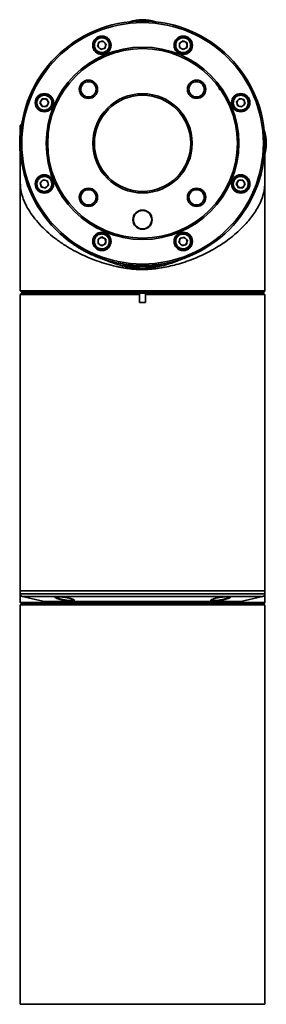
# Model space of a CAD drawing. Header units: millimetres. Extents: x -55 to 731, y 0 to 297.
# Tile 4 of 14: x 112.46 to 120.52, y 212.67 to 244.9. Entities that reach past the tile are written whole.
import ezdxf

# ---------------------------------------------------------------- set-up
doc = ezdxf.new("R2010")
doc.units = ezdxf.units.MM

msp = doc.modelspace()

# ---------------------------------------------------------------- linework, layer by layer
at = {"color": 7, "linetype": 'Continuous', "lineweight": 35}
for p, q in [((115.0425, 244.1665), (115.0063, 244.0268)), ((115.0063, 244.0268), (115.1093, 243.9256)), ((115.1816, 244.2051), (115.0425, 244.1665)), ((115.1093, 243.9256), (115.2484, 243.9642)), ((115.2845, 244.1039), (115.1816, 244.2051)), ((115.2484, 243.9642), (115.2845, 244.1039)), ((117.8038, 244.2097), (117.6794, 244.1364)), ((117.6794, 244.1364), (117.6807, 243.9921)), ((117.6807, 243.9921), (117.8063, 243.921)), ((117.9294, 244.1386), (117.8038, 244.2097)), ((117.8063, 243.921), (117.9307, 243.9943)), ((117.9307, 243.9943), (117.9294, 244.1386)), ((113.1915, 242.309), (113.1204, 242.1834)), ((113.1204, 242.1834), (113.1937, 242.059)), ((113.3358, 242.3103), (113.1915, 242.309)), ((113.1937, 242.059), (113.338, 242.0603)), ((113.4091, 242.1859), (113.3358, 242.3103)), ((113.338, 242.0603), (113.4091, 242.1859)), ((119.6472, 242.3238), (119.546, 242.2208)), ((119.546, 242.2208), (119.5846, 242.0817)), ((119.5846, 242.0817), (119.7243, 242.0456)), ((119.7869, 242.2876), (119.6472, 242.3238)), ((119.7243, 242.0456), (119.8255, 242.1485)), ((119.8255, 242.1485), (119.7869, 242.2876)), ((112.5272, 241.4974), (112.4789, 241.4298)), ((112.4789, 241.0266), (112.4789, 241.4298)), ((112.4759, 240.781), (112.4759, 240.7822)), ((112.4752, 240.494), (112.4752, 236.2848)), ((112.4789, 240.2798), (112.4789, 240.6846)), ((112.4789, 240.2798), (112.5272, 240.2123)), ((120.4752, 236.0251), (120.4752, 240.1373)), ((113.2262, 239.6641), (113.125, 239.5612)), ((113.125, 239.5612), (113.1636, 239.4221)), ((113.3659, 239.628), (113.2262, 239.6641)), ((113.3033, 239.3859), (113.4045, 239.4889)), ((113.4045, 239.4889), (113.3659, 239.628)), ((119.6125, 239.6494), (119.5414, 239.5238)), ((119.5414, 239.5238), (119.6146, 239.3994)), ((119.7568, 239.6506), (119.6125, 239.6494)), ((119.8301, 239.5263), (119.7568, 239.6506)), ((119.759, 239.4007), (119.8301, 239.5263)), ((113.1636, 239.4221), (113.3033, 239.3859)), ((119.1685, 239.2262), (119.1608, 239.2142)), ((119.6146, 239.3994), (119.759, 239.4007)), ((114.3709, 238.524), (114.3725, 238.5233)), ((118.2602, 238.2653), (118.2799, 238.2697)), ((118.2609, 238.262), (118.2602, 238.2653)), ((115.1442, 237.7887), (115.0198, 237.7154)), ((115.0198, 237.7154), (115.0211, 237.5711)), ((115.0211, 237.5711), (115.1467, 237.5)), ((115.2698, 237.7176), (115.1442, 237.7887)), ((115.1467, 237.5), (115.271, 237.5733)), ((115.271, 237.5733), (115.2698, 237.7176)), ((117.7021, 237.7455), (117.666, 237.6058)), ((117.666, 237.6058), (117.7689, 237.5046)), ((117.8412, 237.7841), (117.7021, 237.7455)), ((117.7689, 237.5046), (117.908, 237.5432)), ((117.9442, 237.6829), (117.8412, 237.7841)), ((117.908, 237.5432), (117.9442, 237.6829)), ((115.8327, 236.9068), (115.9002, 236.8585)), ((117.0502, 236.8585), (117.1178, 236.9068)), ((116.3035, 236.8585), (115.9002, 236.8585)), ((115.9755, 236.8585), (115.9755, 236.8185)), ((116.7875, 236.8185), (115.9755, 236.8185)), ((117.0502, 236.8585), (116.647, 236.8585)), ((116.975, 236.8185), (116.7875, 236.8185)), ((116.975, 236.8185), (116.975, 236.8585)), ((112.4752, 236.2848), (112.4765, 236.2848)), ((112.4765, 236.2848), (112.4765, 236.0251)), ((112.5252, 235.9546), (112.4752, 235.9046)), ((112.4752, 235.9046), (112.4752, 230.6548)), ((116.3752, 235.9046), (112.4752, 235.9046)), ((112.4765, 236.0251), (120.4752, 236.0251)), ((112.5264, 235.9751), (112.4952, 236.0064)), ((112.5252, 235.9548), (112.5252, 235.9546)), ((116.3802, 235.9548), (112.5252, 235.9548)), ((112.5252, 235.9546), (116.3802, 235.9546)), ((120.4252, 235.9751), (112.5264, 235.9751)), ((112.5264, 235.9748), (112.5264, 235.9751)), ((112.5264, 235.9748), (120.4252, 235.9748)), ((112.7252, 235.9748), (112.7252, 235.9548)), ((116.3752, 235.9233), (116.3802, 235.9546)), ((116.3752, 235.6448), (116.3752, 235.9046)), ((116.3802, 235.9546), (116.3802, 235.9548)), ((116.3802, 235.9548), (116.5703, 235.9548)), ((116.5703, 235.9548), (116.5703, 235.9546)), ((120.4252, 235.9548), (116.5703, 235.9548)), ((116.5703, 235.9546), (116.5752, 235.9233)), ((116.5703, 235.9546), (120.4252, 235.9546)), ((116.5752, 235.9046), (116.5752, 235.6448)), ((120.4752, 235.9046), (116.5752, 235.9046)), ((120.2252, 235.9548), (120.2252, 235.9748)), ((120.4252, 235.9751), (120.4752, 236.0251)), ((120.4252, 235.9748), (120.4252, 235.9751)), ((120.4252, 235.9546), (120.4252, 235.9548)), ((120.4752, 235.9046), (120.4252, 235.9546)), ((120.4752, 230.6548), (120.4752, 235.9046)), ((116.5752, 235.6448), (116.3752, 235.6448)), ((112.4752, 230.6548), (112.4752, 226.2048)), ((120.4752, 226.2048), (120.4752, 230.6548)), ((112.4752, 226.2048), (112.4752, 226.1148)), ((112.4752, 226.2048), (120.4752, 226.2048)), ((112.4752, 226.1148), (112.4752, 226.0848)), ((112.4752, 226.0848), (112.4765, 226.0848)), ((112.4765, 226.0848), (112.4765, 225.8251)), ((112.5533, 226.0173), (113.2588, 225.8585)), ((119.6917, 225.8585), (120.3972, 226.0173)), ((120.4752, 226.1148), (120.4752, 226.2048)), ((120.4752, 225.8251), (120.4752, 226.1148)), ((112.4752, 225.7548), (112.4752, 212.6748)), ((112.4752, 225.7548), (120.4752, 225.7548)), ((112.4765, 225.8251), (120.4752, 225.8251)), ((112.5264, 225.7751), (112.4952, 225.8064)), ((120.4252, 225.7751), (112.5264, 225.7751)), ((112.5264, 225.7748), (112.5264, 225.7751)), ((112.5264, 225.7748), (120.4252, 225.7748)), ((112.7252, 225.7748), (112.7252, 225.7548)), ((113.2808, 225.8561), (119.6697, 225.8561)), ((120.2252, 225.7548), (120.2252, 225.7748)), ((120.4252, 225.7751), (120.4752, 225.8251)), ((120.4252, 225.7748), (120.4252, 225.7751)), ((120.4752, 212.6748), (120.4752, 225.7548)), ((112.4752, 212.6748), (120.4752, 212.6748))]:
    msp.add_line(p, q, dxfattribs=at)
at = {"color": 8, "linetype": 'Continuous', "lineweight": 35}
for p, q in [((119.8486, 238.7053), (119.8486, 238.7053)), ((113.5426, 238.1319), (113.5427, 238.1346)), ((113.6263, 238.0471), (113.6263, 238.0461)), ((113.7059, 237.9686), (113.7059, 237.9663)), ((119.3242, 238.0444), (119.3242, 238.0471)), ((114.0362, 237.6803), (114.0363, 237.6844)), ((114.0946, 237.6404), (114.0946, 237.6362)), ((118.8559, 237.6361), (118.8559, 237.6404)), ((118.9142, 237.6844), (118.9143, 237.6804)), ((119.0527, 237.796), (119.0527, 237.7918)), ((114.454, 237.3973), (114.454, 237.4031)), ((118.3252, 237.3034), (118.3253, 237.3084)), ((118.4965, 237.4031), (118.4965, 237.3983)), ((112.4752, 226.1148), (113.6468, 226.1148)), ((120.3972, 226.0173), (112.5533, 226.0173)), ((113.6468, 226.1148), (120.4752, 226.1148)), ((113.2588, 225.8585), (119.6917, 225.8585))]:
    msp.add_line(p, q, dxfattribs=at)
at = {"color": 7, "linetype": 'Continuous', "lineweight": 35}
for centre, radius in [((116.4752, 240.8548), 4), ((116.4752, 240.8548), 3.95), ((115.1454, 244.0653), 0.3), ((115.1454, 244.0653), 0.275), ((117.8051, 244.0653), 0.3), ((117.8051, 244.0653), 0.275), ((116.4752, 240.8548), 3.15), ((116.4752, 240.8548), 3.1), ((114.7075, 242.6226), 0.3), ((114.7075, 242.6226), 0.25), ((118.243, 242.6226), 0.3), ((118.243, 242.6226), 0.25), ((113.2648, 242.1847), 0.3), ((113.2648, 242.1847), 0.275), ((116.4752, 240.8548), 1.625), ((116.4752, 240.8548), 1.575), ((119.6857, 242.1847), 0.3), ((119.6857, 242.1847), 0.275), ((113.2648, 239.525), 0.3), ((113.2648, 239.525), 0.275), ((119.6857, 239.525), 0.3), ((119.6857, 239.525), 0.275), ((114.7075, 239.0871), 0.3), ((114.7075, 239.0871), 0.25), ((118.243, 239.0871), 0.3), ((118.243, 239.0871), 0.25), ((116.4752, 238.3548), 0.315), ((116.4752, 238.3548), 0.3), ((115.1454, 237.6444), 0.3), ((115.1454, 237.6444), 0.275), ((117.8051, 237.6444), 0.3), ((117.8051, 237.6444), 0.275)]:
    msp.add_circle(centre, radius, dxfattribs=at)
for centre, radius, start, end in [((116.4752, 243.5798), 1.3212, 71.50499, 108.49501), ((115.1454, 244.0653), 0.125, 165.5, 225.5), ((115.1454, 244.0653), 0.125, 105.5, 165.5), ((115.1454, 244.0653), 0.125, 225.5, 285.5), ((115.1454, 244.0653), 0.125, 45.5, 105.5), ((115.1454, 244.0653), 0.125, 285.5, 345.5), ((115.1454, 244.0653), 0.125, 345.5, 45.5), ((117.8051, 244.0653), 0.125, 120.5, 180.5), ((117.8051, 244.0653), 0.125, 180.5, 240.5), ((117.8051, 244.0653), 0.125, 60.5, 120.5), ((117.8051, 244.0653), 0.125, 240.5, 300.5), ((117.8051, 244.0653), 0.125, 0.5, 60.5), ((117.8051, 244.0653), 0.125, 300.5, 0.5), ((113.2648, 242.1847), 0.125, 150.5, 210.5), ((113.2648, 242.1847), 0.125, 90.5, 150.5), ((113.2648, 242.1847), 0.125, 210.5, 270.5), ((113.2648, 242.1847), 0.125, 30.5, 90.5), ((113.2648, 242.1847), 0.125, 270.5, 330.5), ((113.2648, 242.1847), 0.125, 330.5, 30.5), ((119.6857, 242.1847), 0.125, 135.5, 195.5), ((119.6857, 242.1847), 0.125, 195.5, 255.5), ((119.6857, 242.1847), 0.125, 75.5, 135.5), ((119.6857, 242.1847), 0.125, 255.5, 315.5), ((119.6857, 242.1847), 0.125, 15.5, 75.5), ((119.6857, 242.1847), 0.125, 315.5, 15.5), ((116.4589, 240.8548), 4, 174.26803, 185.73197), ((119.2002, 240.8548), 1.3212, 341.91478, 18.49501), ((113.2648, 239.525), 0.125, 135.5, 195.5), ((113.2648, 239.525), 0.125, 195.5, 255.5), ((113.2648, 239.525), 0.125, 75.5, 135.5), ((113.2648, 239.525), 0.125, 15.5, 75.5), ((113.2648, 239.525), 0.125, 315.5, 15.5), ((119.6857, 239.525), 0.125, 150.5, 210.5), ((119.6857, 239.525), 0.125, 90.5, 150.5), ((119.6857, 239.525), 0.125, 210.5, 270.5), ((119.6857, 239.525), 0.125, 30.5, 90.5), ((119.6857, 239.525), 0.125, 270.5, 330.5), ((119.6857, 239.525), 0.125, 330.5, 30.5), ((113.2648, 239.525), 0.125, 255.5, 315.5), ((115.1454, 237.6444), 0.125, 120.5, 180.5), ((115.1454, 237.6444), 0.125, 180.5, 240.5), ((115.1454, 237.6444), 0.125, 60.5, 120.5), ((115.1454, 237.6444), 0.125, 240.5, 300.5), ((115.1454, 237.6444), 0.125, 0.5, 60.5), ((115.1454, 237.6444), 0.125, 300.5, 0.5), ((117.8051, 237.6444), 0.125, 165.5, 225.5), ((117.8051, 237.6444), 0.125, 105.5, 165.5), ((117.8051, 237.6444), 0.125, 225.5, 285.5), ((117.8051, 237.6444), 0.125, 45.5, 105.5), ((117.8051, 237.6444), 0.125, 285.5, 345.5), ((117.8051, 237.6444), 0.125, 345.5, 45.5), ((112.5752, 226.1148), 0.1, 180, 257.31962), ((120.3752, 226.1148), 0.1, 282.68038, 0), ((113.2808, 225.9561), 0.1, 257.31962, 270), ((119.6697, 225.9561), 0.1, 270, 282.68038)]:
    msp.add_arc(centre, radius, start, end, dxfattribs=at)
for points, knots in [([(115.0844, 243.8293), (115.0555, 243.8402), (115.011, 243.8569), (114.9636, 243.9005), (114.934, 243.9407), (114.913, 243.9862), (114.8988, 244.0486), (114.9037, 244.1278), (114.9378, 244.1996), (114.9805, 244.2472), (115.0209, 244.2768), (115.0663, 244.2976), (115.1289, 244.3128), (115.176, 244.3058), (115.2064, 244.3013)], [0, 0, 0, 0, 0.1197219, 0.1848235, 0.2499978, 0.3151014, 0.3802747, 0.5000002, 0.6197169, 0.6848261, 0.750001, 0.8151042, 0.8802794, 1, 1, 1, 1]), ([(115.2064, 244.3013), (115.2353, 244.2905), (115.2798, 244.2737), (115.3273, 244.2301), (115.3569, 244.1899), (115.3779, 244.1444), (115.3921, 244.0821), (115.3871, 244.0028), (115.353, 243.9311), (115.3104, 243.8835), (115.27, 243.8538), (115.2246, 243.833), (115.162, 243.8179), (115.1149, 243.8248), (115.0844, 243.8293)], [0, 0, 0, 0, 0.119723, 0.1848291, 0.2500034, 0.3151071, 0.3802805, 0.4999984, 0.6197223, 0.6848258, 0.7500007, 0.8151039, 0.8802783, 1, 1, 1, 1]), ([(117.595, 243.9416), (117.5823, 243.9697), (117.5627, 244.013), (117.56, 244.0774), (117.5674, 244.1267), (117.5848, 244.1737), (117.6188, 244.2279), (117.6784, 244.2805), (117.7532, 244.3071), (117.817, 244.3106), (117.8665, 244.3029), (117.9133, 244.2856), (117.9683, 244.252), (117.9967, 244.2138), (118.0151, 244.189)], [0, 0, 0, 0, 0.1197251, 0.1848284, 0.2500009, 0.3151008, 0.3802801, 0.5000012, 0.6197217, 0.6848251, 0.7499994, 0.8151054, 0.8802781, 1, 1, 1, 1]), ([(118.0151, 244.189), (118.0278, 244.161), (118.0475, 244.1176), (118.0502, 244.0533), (118.0427, 244.0039), (118.0254, 243.9569), (117.9913, 243.9028), (117.9318, 243.8502), (117.857, 243.8236), (117.7931, 243.8201), (117.7436, 243.8277), (117.6968, 243.8451), (117.6418, 243.8786), (117.6134, 243.9169), (117.595, 243.9416)], [0, 0, 0, 0, 0.1197188, 0.1848228, 0.2499959, 0.3151041, 0.3802768, 0.499999, 0.6197215, 0.6848255, 0.7500005, 0.8151044, 0.8802777, 1, 1, 1, 1]), ([(118.9794, 242.6428), (118.9789, 242.6474), (118.978, 242.6566), (118.9834, 242.6697), (118.993, 242.6798), (119.0058, 242.6855), (119.0198, 242.6858), (119.0329, 242.6807), (119.043, 242.671), (119.0486, 242.6581), (119.0489, 242.6441), (119.0438, 242.6311), (119.0341, 242.621), (119.0213, 242.6153), (119.0073, 242.615), (118.9943, 242.6201), (118.9839, 242.6298), (118.9809, 242.6385), (118.9794, 242.6428)], [0, 0, 0, 0, 0.06250931, 0.12499249, 0.18749783, 0.24999724, 0.31249632, 0.37499608, 0.43749876, 0.50000129, 0.56248332, 0.62499192, 0.68749726, 0.74999666, 0.81249575, 0.87499233, 0.93749748, 1, 1, 1, 1]), ([(113.3885, 241.9747), (113.3604, 241.9619), (113.3171, 241.9423), (113.2527, 241.9396), (113.2034, 241.947), (113.1563, 241.9644), (113.1022, 241.9984), (113.0496, 242.058), (113.023, 242.1328), (113.0195, 242.1966), (113.0271, 242.2461), (113.0445, 242.2929), (113.0781, 242.3479), (113.1163, 242.3763), (113.1411, 242.3947)], [0, 0, 0, 0, 0.1197214, 0.1848255, 0.2499996, 0.3151031, 0.3802802, 0.4999963, 0.619722, 0.6848256, 0.7499983, 0.815106, 0.8802788, 1, 1, 1, 1]), ([(113.1411, 242.3947), (113.1691, 242.4074), (113.2125, 242.4271), (113.2768, 242.4298), (113.3262, 242.4223), (113.3732, 242.405), (113.4273, 242.3709), (113.4799, 242.3114), (113.5065, 242.2366), (113.51, 242.1727), (113.5024, 242.1232), (113.485, 242.0764), (113.4514, 242.0214), (113.4132, 241.993), (113.3885, 241.9747)], [0, 0, 0, 0, 0.1197216, 0.1848258, 0.25, 0.3151036, 0.3802808, 0.500003, 0.6197215, 0.6848252, 0.749998, 0.8151056, 0.8802786, 1, 1, 1, 1]), ([(119.4497, 242.2457), (119.4606, 242.2746), (119.4773, 242.3191), (119.5209, 242.3665), (119.5611, 242.3961), (119.6066, 242.4171), (119.669, 242.4313), (119.7482, 242.4264), (119.82, 242.3923), (119.8676, 242.3496), (119.8972, 242.3092), (119.918, 242.2638), (119.9332, 242.2012), (119.9262, 242.1541), (119.9217, 242.1236)], [0, 0, 0, 0, 0.1197239, 0.1848274, 0.2500023, 0.3151056, 0.3802809, 0.5000017, 0.6197238, 0.6848307, 0.750005, 0.8151087, 0.8802821, 1, 1, 1, 1]), ([(119.9217, 242.1236), (119.9109, 242.0948), (119.8941, 242.0502), (119.8505, 242.0028), (119.8103, 241.9732), (119.7648, 241.9522), (119.7025, 241.938), (119.6232, 241.943), (119.5515, 241.9771), (119.5039, 242.0197), (119.4742, 242.0601), (119.4534, 242.1055), (119.4383, 242.1681), (119.4452, 242.2152), (119.4497, 242.2457)], [0, 0, 0, 0, 0.1197236, 0.1848269, 0.2500017, 0.3151048, 0.380279, 0.5000005, 0.6197223, 0.6848238, 0.749998, 0.8151015, 0.8802824, 1, 1, 1, 1]), ([(112.4768, 240.7341), (112.4768, 240.7292), (112.4769, 240.708), (112.477, 240.5671), (112.4771, 240.3197), (112.4771, 240.0402), (112.4772, 239.7859), (112.4772, 239.648), (112.4772, 239.5756), (112.4772, 239.5739)], [0, 0, 0, 0, 0.066627, 0.2878317, 0.5141899, 0.7488711, 0.8709016, 0.9969634, 1, 1, 1, 1]), ([(112.4776, 240.7138), (112.4775, 240.7004), (112.4775, 240.6689), (112.4775, 240.5416), (112.4774, 240.3483), (112.4774, 240.0929), (112.4773, 239.8215), (112.4773, 239.6322), (112.4773, 239.5539)], [0, 0, 0, 0, 0.1306268, 0.3058173, 0.4850936, 0.6702523, 0.8635063, 1, 1, 1, 1]), ([(120.4732, 239.5493), (120.4732, 239.6291), (120.4732, 239.8198), (120.4731, 240.0939), (120.4731, 240.3449), (120.473, 240.5058), (120.473, 240.5603), (120.473, 240.5724)], [0, 0, 0, 0, 0.1860643, 0.4443873, 0.6918891, 0.9315281, 1, 1, 1, 1]), ([(120.4742, 240.1547), (120.4742, 240.2477), (120.4742, 240.4067), (120.4742, 240.5275), (120.4742, 240.5776)], [0, 0, 0, 0, 0.5850158, 1, 1, 1, 1]), ([(112.4763, 240.1547), (112.4762, 240.1153), (112.4757, 239.9942), (112.4756, 239.8252), (112.4759, 239.6505), (112.4778, 239.5082), (112.4888, 239.338), (112.5298, 239.1518), (112.6203, 238.9137), (112.7468, 238.6769), (112.9073, 238.4408), (113.1046, 238.2045), (113.3358, 237.9739), (113.5976, 237.7533), (113.9485, 237.5023), (114.4018, 237.2417), (114.981, 236.9963), (115.4369, 236.8627), (115.7485, 236.7981), (115.8983, 236.7719), (116.0559, 236.7494), (116.2011, 236.7334), (116.3126, 236.7252), (116.4569, 236.7189), (116.7318, 236.725), (117.1535, 236.7817), (117.6817, 236.9053), (118.2168, 237.0925), (118.7367, 237.3424), (119.2261, 237.6492), (119.6456, 237.9924), (119.9871, 238.3591), (120.2532, 238.7432), (120.3908, 239.05), (120.4491, 239.2826), (120.4669, 239.4045), (120.4733, 239.5344), (120.4748, 239.6852), (120.4749, 239.8964), (120.4745, 240.057), (120.4742, 240.1547)], [0, 0, 0, 0, 0.0080389, 0.0247032, 0.0338527, 0.0430863, 0.0565504, 0.0881, 0.1199264, 0.1501923, 0.1804585, 0.2116141, 0.2427676, 0.2726235, 0.3027215, 0.35155, 0.3956675, 0.4411466, 0.4504459, 0.4608608, 0.4720769, 0.4826628, 0.4902954, 0.4945676, 0.5116843, 0.545421, 0.580065, 0.6231523, 0.6662091, 0.7102646, 0.7626436, 0.8085214, 0.8551692, 0.9113718, 0.9292975, 0.9472933, 0.9582535, 0.9673262, 0.98013, 1, 1, 1, 1]), ([(113.0288, 239.5861), (113.0396, 239.6149), (113.0564, 239.6594), (113.1, 239.7069), (113.1402, 239.7365), (113.1856, 239.7575), (113.248, 239.7717), (113.3273, 239.7667), (113.399, 239.7326), (113.4466, 239.69), (113.4762, 239.6496), (113.497, 239.6042), (113.5122, 239.5416), (113.5053, 239.4945), (113.5007, 239.464)], [0, 0, 0, 0, 0.11971718, 0.18482622, 0.2500012, 0.31510501, 0.38027941, 0.50000128, 0.61972351, 0.6848301, 0.7500045, 0.81510848, 0.88028193, 1, 1, 1, 1]), ([(113.469, 239.8268), (113.4706, 239.822), (113.4739, 239.8125), (113.4852, 239.802), (113.4994, 239.7965), (113.5146, 239.7968), (113.5288, 239.8028), (113.5352, 239.8106), (113.5383, 239.8145)], [0, 0, 0, 0, 0.1666284, 0.333334, 0.5000084, 0.6666788, 0.833338, 1, 1, 1, 1]), ([(119.562, 239.735), (119.5901, 239.7478), (119.6334, 239.7674), (119.6978, 239.7701), (119.7471, 239.7627), (119.7941, 239.7453), (119.8483, 239.7113), (119.9008, 239.6517), (119.9275, 239.5769), (119.931, 239.5131), (119.9233, 239.4636), (119.906, 239.4168), (119.8724, 239.3618), (119.8342, 239.3334), (119.8094, 239.315)], [0, 0, 0, 0, 0.1197213, 0.1848261, 0.2499999, 0.3151063, 0.3802795, 0.5000021, 0.6197206, 0.6848244, 0.7499973, 0.815105, 0.8802781, 1, 1, 1, 1]), ([(113.5007, 239.464), (113.4899, 239.4351), (113.4732, 239.3906), (113.4296, 239.3432), (113.3894, 239.3136), (113.3439, 239.2926), (113.2815, 239.2784), (113.2023, 239.2833), (113.1305, 239.3174), (113.0829, 239.3601), (113.0533, 239.4005), (113.0325, 239.4459), (113.0173, 239.5085), (113.0243, 239.5556), (113.0288, 239.5861)], [0, 0, 0, 0, 0.11972359, 0.18482657, 0.2500013, 0.31510487, 0.3802795, 0.50000045, 0.61972267, 0.6848238, 0.74999767, 0.8151014, 0.88027461, 1, 1, 1, 1]), ([(119.8094, 239.315), (119.7814, 239.3023), (119.738, 239.2826), (119.6737, 239.2799), (119.6243, 239.2874), (119.5773, 239.3047), (119.5232, 239.3387), (119.4706, 239.3983), (119.444, 239.4731), (119.4405, 239.537), (119.4481, 239.5865), (119.4655, 239.6333), (119.499, 239.6883), (119.5373, 239.7167), (119.562, 239.735)], [0, 0, 0, 0, 0.11972079, 0.18482533, 0.24999892, 0.31510236, 0.38027526, 0.49999744, 0.61972283, 0.68482639, 0.74999902, 0.81509914, 0.88027855, 1, 1, 1, 1]), ([(113.3252, 238.3949), (113.3523, 238.3522), (113.3794, 238.3096), (113.417, 238.2737), (113.417, 238.2737), (113.417, 238.2737), (113.4171, 238.2737), (113.4171, 238.2736), (113.4172, 238.2736), (113.4173, 238.2734), (113.4175, 238.2731), (113.418, 238.2725), (113.4192, 238.2711), (113.4228, 238.2668), (113.4352, 238.2522), (113.4807, 238.1992), (113.5808, 238.0879), (113.7595, 237.9088), (113.9529, 237.742), (114.128, 237.6096), (114.2462, 237.5271), (114.3552, 237.4566), (114.4572, 237.3942), (114.5246, 237.3575), (114.5581, 237.3393)], [0, 0, 0, 0, 0.0958368, 0.095842, 0.0958469, 0.095856, 0.0958711, 0.0958977, 0.0959505, 0.0960487, 0.0962423, 0.0966423, 0.097532, 0.0996863, 0.1072663, 0.1336044, 0.2308957, 0.3875327, 0.6040664, 0.6997463, 0.786664, 0.8643947, 0.9325521, 1, 1, 1, 1]), ([(114.9354, 237.5207), (114.9227, 237.5487), (114.903, 237.5921), (114.9003, 237.6564), (114.9078, 237.7058), (114.9251, 237.7528), (114.9591, 237.8069), (115.0187, 237.8595), (115.0935, 237.8861), (115.1574, 237.8896), (115.2069, 237.882), (115.2537, 237.8646), (115.3087, 237.831), (115.3371, 237.7928), (115.3554, 237.7681)], [0, 0, 0, 0, 0.1197248, 0.184828, 0.2500004, 0.3151075, 0.38028, 0.5000008, 0.619721, 0.6848253, 0.7499985, 0.8151017, 0.8802784, 1, 1, 1, 1]), ([(117.744, 237.4084), (117.7152, 237.4192), (117.6706, 237.436), (117.6232, 237.4796), (117.5936, 237.5198), (117.5726, 237.5652), (117.5584, 237.6276), (117.5634, 237.7069), (117.5974, 237.7786), (117.6401, 237.8262), (117.6805, 237.8558), (117.7259, 237.8767), (117.7885, 237.8918), (117.8356, 237.8849), (117.8661, 237.8804)], [0, 0, 0, 0, 0.1197218, 0.1848226, 0.2499968, 0.3151008, 0.3802816, 0.4999993, 0.619723, 0.6848256, 0.7500012, 0.8151043, 0.8802785, 1, 1, 1, 1]), ([(117.8661, 237.8804), (117.895, 237.8695), (117.9395, 237.8528), (117.9869, 237.8092), (118.0165, 237.769), (118.0375, 237.7235), (118.0517, 237.6611), (118.0468, 237.5819), (118.0127, 237.5101), (117.97, 237.4625), (117.9296, 237.4329), (117.8842, 237.4121), (117.8216, 237.3969), (117.7745, 237.4039), (117.744, 237.4084)], [0, 0, 0, 0, 0.119722, 0.1848289, 0.2500032, 0.3151068, 0.3802802, 0.499998, 0.6197222, 0.684825, 0.7499999, 0.815104, 0.8802783, 1, 1, 1, 1]), ([(115.3554, 237.7681), (115.3682, 237.74), (115.3878, 237.6967), (115.3905, 237.6323), (115.383, 237.583), (115.3657, 237.536), (115.3317, 237.4818), (115.2721, 237.4292), (115.1973, 237.4026), (115.1335, 237.3991), (115.084, 237.4068), (115.0371, 237.4241), (114.9822, 237.4577), (114.9538, 237.4959), (114.9354, 237.5207)], [0, 0, 0, 0, 0.119719, 0.1848231, 0.2499963, 0.3151043, 0.3802776, 0.5000001, 0.6197219, 0.684827, 0.7500011, 0.8151051, 0.8802827, 1, 1, 1, 1]), ([(115.1367, 237.0795), (115.1063, 237.0922), (115.0454, 237.1175), (114.9845, 237.1428), (114.9541, 237.1554)], [0, 0, 0, 0, 0.4999979, 1, 1, 1, 1]), ([(117.8137, 237.0795), (117.667, 237.0228), (117.3528, 236.9014), (116.9043, 236.7885), (116.4792, 236.753), (116.0313, 236.7889), (115.581, 236.9066), (115.2649, 237.0296), (115.1368, 237.0795)], [0, 0, 0, 0, 0.17145, 0.3671828, 0.4986184, 0.6300481, 0.8501404, 1, 1, 1, 1]), ([(117.3118, 236.9411), (117.2679, 236.9313), (117.2026, 236.9167), (117.1354, 236.9077), (117.1134, 236.9047)], [0, 0, 0, 0, 0.6723405, 1, 1, 1, 1]), ([(117.9964, 237.1554), (117.966, 237.1428), (117.9051, 237.1175), (117.8442, 237.0922), (117.8138, 237.0795)], [0, 0, 0, 0, 0.5000055, 1, 1, 1, 1]), ([(112.4952, 236.0064), (112.4934, 236.0081), (112.4872, 236.0144), (112.4809, 236.0206), (112.4765, 236.0251)], [0, 0, 0, 0, 0.2875909, 1, 1, 1, 1]), ([(116.3752, 235.9046), (116.3752, 235.909), (116.3752, 235.9153), (116.3752, 235.9215), (116.3752, 235.9233)], [0, 0, 0, 0, 0.7123157, 1, 1, 1, 1]), ([(116.5752, 235.9233), (116.5752, 235.9216), (116.5752, 235.9153), (116.5752, 235.9091), (116.5752, 235.9046)], [0, 0, 0, 0, 0.27914, 1, 1, 1, 1]), ([(114.1517, 225.8742), (114.1359, 225.8745), (114.1045, 225.8751), (114.0297, 225.8814), (113.9254, 225.8958), (113.8021, 225.9207), (113.6983, 225.9486), (113.6282, 225.9757), (113.6025, 225.9983), (113.6227, 226.0108), (113.6621, 226.0159), (113.7023, 226.0172), (113.7514, 226.0159), (113.8257, 226.0107), (113.9305, 225.9982), (114.0542, 225.9757), (114.1581, 225.9486), (114.2275, 225.9206), (114.2529, 225.8958), (114.2324, 225.8814), (114.1936, 225.8751), (114.1656, 225.8745), (114.1517, 225.8742)], [0, 0, 0, 0, 0.03136526, 0.06280572, 0.12522262, 0.18761169, 0.2499918, 0.3123747, 0.37478527, 0.43723176, 0.46850741, 0.50001092, 0.53152183, 0.56280547, 0.62530027, 0.68774614, 0.75014091, 0.81250663, 0.87486101, 0.93723063, 0.96867179, 1, 1, 1, 1]), ([(113.6301, 226.0096), (113.6299, 226.0095), (113.6222, 226.0046), (113.6496, 225.9874), (113.7116, 225.9612), (113.8111, 225.933), (113.9275, 225.9082), (114.0263, 225.8937), (114.0971, 225.8875), (114.1269, 225.8869), (114.1418, 225.8866)], [0, 0, 0, 0, 0.00292751, 0.16897727, 0.33511842, 0.50128976, 0.66735361, 0.83325488, 0.91674087, 1, 1, 1, 1]), ([(114.2293, 225.9092), (114.2295, 225.9092), (114.233, 225.9118), (114.226, 225.9161), (114.2192, 225.9203)], [0, 0, 0, 0, 0.0293488, 1, 1, 1, 1]), ([(119.2294, 225.9432), (119.1953, 225.934), (119.1272, 225.9155), (119.0005, 225.8918), (118.898, 225.8789), (118.827, 225.8743), (118.7811, 225.8739), (118.7448, 225.8766), (118.7111, 225.8841), (118.6987, 225.9001), (118.733, 225.9259), (118.8101, 225.954), (118.9191, 225.9805), (119.0447, 226.0018), (119.1478, 226.0128), (119.2188, 226.0167), (119.2647, 226.017), (119.3009, 226.0147), (119.3346, 226.0084), (119.3464, 225.9945), (119.3135, 225.9708), (119.2574, 225.9524), (119.2294, 225.9432)], [0, 0, 0, 0, 0.0624091, 0.1247752, 0.1871202, 0.2184995, 0.2498056, 0.2812602, 0.3125547, 0.3750592, 0.4375029, 0.4999706, 0.5624145, 0.6248505, 0.6872796, 0.7185427, 0.7499905, 0.7813118, 0.8126863, 0.8750866, 0.9375312, 1, 1, 1, 1]), ([(118.7223, 225.9128), (118.7235, 225.9062), (118.7253, 225.8961), (118.7578, 225.889), (118.7919, 225.8862), (118.8353, 225.8866), (118.8859, 225.8901), (118.9416, 225.8964), (119.0191, 225.9081), (119.1196, 225.9279), (119.1841, 225.9463), (119.2163, 225.9556)], [0, 0, 0, 0, 0.1612505, 0.2450234, 0.3289839, 0.4129074, 0.4967166, 0.5808344, 0.6647497, 0.8321667, 1, 1, 1, 1]), ([(119.2163, 225.9556), (119.2435, 225.9649), (119.2979, 225.9835), (119.3125, 225.9983), (119.3198, 226.0057)], [0, 0, 0, 0, 0.5003129, 1, 1, 1, 1]), ([(112.4952, 225.8064), (112.4934, 225.8081), (112.4872, 225.8144), (112.4809, 225.8206), (112.4765, 225.8251)], [0, 0, 0, 0, 0.2875839, 1, 1, 1, 1]), ([(114.1418, 225.8866), (114.1552, 225.8868), (114.182, 225.8873), (114.1989, 225.8909), (114.2073, 225.8926)], [0, 0, 0, 0, 0.4990012, 1, 1, 1, 1])]:
    msp.add_open_spline(points, degree=3, knots=knots, dxfattribs=at)
at = {"color": 8, "linetype": 'Continuous', "lineweight": 35}
for points, knots in [([(112.4763, 240.7602), (112.4762, 240.7661), (112.4759, 240.778), (112.4758, 240.7847), (112.4759, 240.7833), (112.476, 240.7776), (112.4761, 240.7708), (112.4763, 240.764), (112.4764, 240.7604), (112.4765, 240.7553), (112.4768, 240.7445), (112.4771, 240.7318), (112.4776, 240.7166), (112.4778, 240.7138)], [0, 0, 0, 0, 0.2129103, 0.4251394, 0.5560899, 0.6442244, 0.7492425, 0.7598514, 0.7967271, 0.8227554, 0.8496315, 0.972482, 1, 1, 1, 1]), ([(114.5581, 237.3393), (114.578, 237.3281), (114.6328, 237.2972), (114.719, 237.2544), (114.8136, 237.2096), (114.8995, 237.1716), (114.9819, 237.1375), (115.0604, 237.1069), (115.1119, 237.0884), (115.1368, 237.0795)], [0, 0, 0, 0, 0.1099323, 0.3019412, 0.4579926, 0.6057345, 0.7452749, 0.8766804, 1, 1, 1, 1]), ([(115.8351, 236.905), (115.7465, 236.92), (115.6096, 236.9431), (115.4276, 236.9888), (115.2825, 237.0299), (115.186, 237.0627), (115.1368, 237.0795)], [0, 0, 0, 0, 0.3693999, 0.5703168, 0.7807691, 1, 1, 1, 1]), ([(117.8137, 237.0795), (117.7439, 237.0563), (117.6094, 237.0116), (117.4412, 236.9664), (117.3424, 236.9471), (117.3118, 236.9411)], [0, 0, 0, 0, 0.42687653, 0.82271021, 1, 1, 1, 1])]:
    msp.add_open_spline(points, degree=3, knots=knots, dxfattribs=at)

doc.saveas('drawing.dxf')
